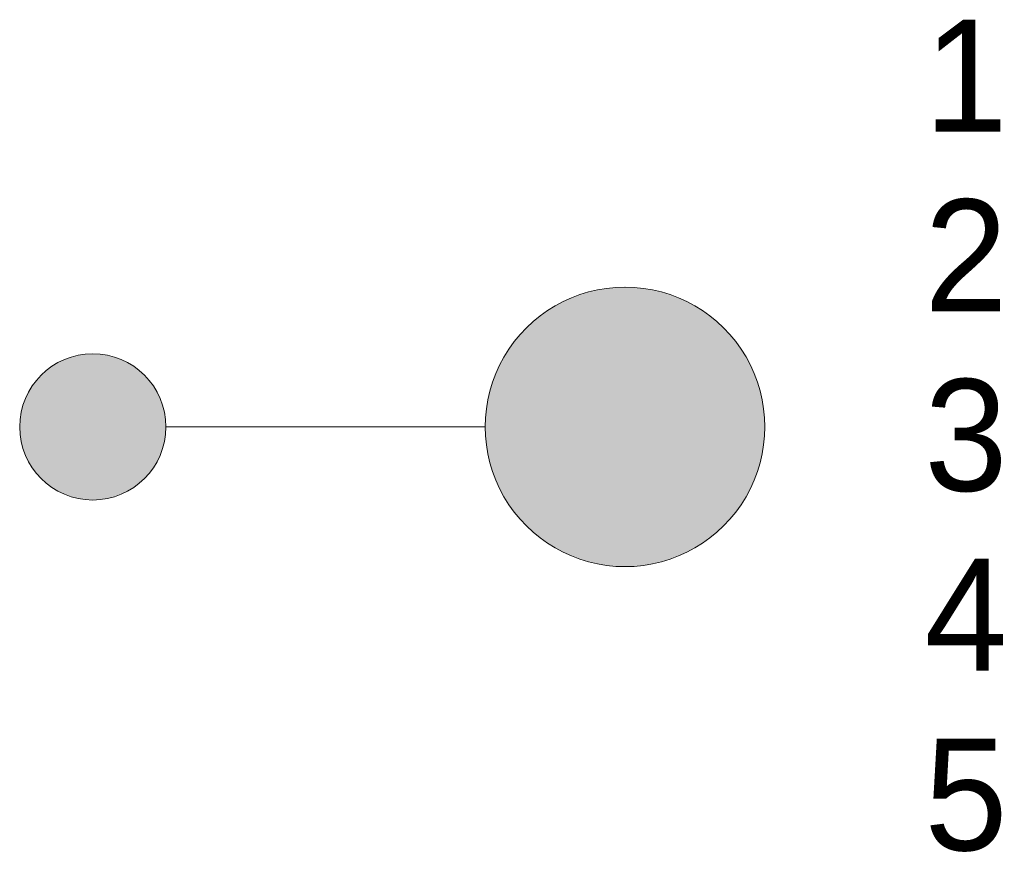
# Model space of a CAD drawing. Header units: metres. Extents: x 1332.05 to 1338.22, y 1452.94 to 1458.16.
import ezdxf

# ---------------------------------------------------------------- set-up
doc = ezdxf.new("R2010")
doc.units = ezdxf.units.M
for name, color, linetype, lineweight in [('B-WE-KL-ET_LS_SR_ARMATUUR-A', 13, 'Continuous', 18), ('B-WE-KL-ET_LS_SR_ARMATUUR-G', 13, 'Continuous', 18), ('B-WE-KL-ET_LS_SR_ARMATUUR-T18', 13, 'Continuous', 18)]:
    doc.layers.add(name, color=color, linetype=linetype, lineweight=lineweight)
doc.styles.add('nlcs_iso', font='iso-nlcs.shx', dxfattribs={"height": 1.8})

msp = doc.modelspace()

# ---------------------------------------------------------------- hatches: boundary and pattern name
at = {"layer": 'B-WE-KL-ET_LS_SR_ARMATUUR-A'}
for points in [[(1335.843, 1456.4817, 1.000016), (1335.843, 1454.7317, 0.000002), (1335.843, 1454.7317), (1335.843, 1454.7317, 0.999995), (1335.843, 1456.4817, 0.000008)], [(1332.5101, 1456.0646, 1), (1332.5101, 1455.1489, 1)]]:
    msp.add_hatch(color=256, dxfattribs=at).paths.add_polyline_path(points)

# ---------------------------------------------------------------- linework, layer by layer
at = {"layer": 'B-WE-KL-ET_LS_SR_ARMATUUR-G'}
msp.add_line((1334.9679, 1455.6067), (1332.9679, 1455.6067), dxfattribs=at)
msp.add_lwpolyline([(1335.8429, 1456.4817, 1.000008), (1335.843, 1454.7317, 1.000008), (1335.843, 1456.4817)], format="xyb", dxfattribs=at)
for start, end in [(90, 270), (270, 90)]:
    msp.add_arc((1332.5101, 1455.6067), 0.4578, start, end, dxfattribs=at)

# ---------------------------------------------------------------- texts
at = {"layer": 'B-WE-KL-ET_LS_SR_ARMATUUR-T18', "style": 'nlcs_iso'}
for tag, p, s in [('1', (1337.718, 1457.4558), '1/1'), ('2', (1337.718, 1456.3308), 'FGS224/36W'), ('3', (1337.718, 1455.2058), 'Lph. 4m'), ('4', (1337.718, 1454.0809), 'Aluminium'), ('5', (1337.718, 1452.9559), '')]:
    msp.add_attdef(tag, p, s, height=0.7, dxfattribs=at)

doc.saveas('drawing.dxf')
